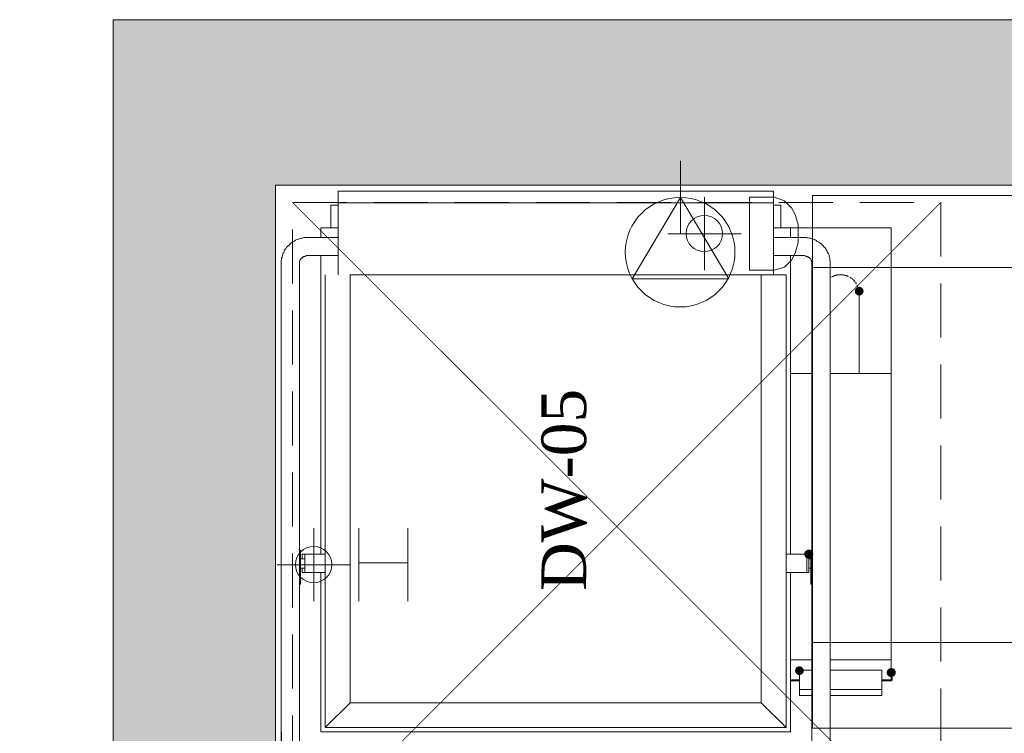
# Model space of a CAD drawing. Extents: x 3940905 to 4145695, y 925352 to 1109797.
# Tile 226 of 256: x 3976839 to 3978206, y 1101317 to 1102308. Entities that reach past the tile are written whole.
import ezdxf

# ---------------------------------------------------------------- set-up
doc = ezdxf.new("R2010")
doc.units = 0
doc.header["$LTSCALE"] = 750
doc.header["$MEASUREMENT"] = 0
doc.linetypes.add('DASHED', pattern=[0.75, 0.5, -0.25])
doc.layers.get('0').update_dxf_attribs({"linetype": 'CONTINUOUS', "lineweight": 0})
for name, color, linetype, lineweight in [('CKD Equipments', 252, 'CONTINUOUS', 0), ('HATCH', 7, 'CONTINUOUS', 0), ('wall', 7, 'CONTINUOUS', 25)]:
    doc.layers.add(name, color=color, linetype=linetype, lineweight=lineweight)
doc.layers.add('PDF_A - TEXT', color=7, linetype='CONTINUOUS')
doc.styles.add('CKD_Dimension Text', font='BOOKOS.TTF')

# ---------------------------------------------------------------- blocks, each defined once
blk = doc.blocks.new('3')
at = {"color": 1, "linetype": 'DASHED', "ltscale": 0.2, "const_width": 1}
for points in [[(4045037.1, 1046868.2), (4044137.1, 1047768.2)], [(4045037.1, 1047768.2), (4044137.1, 1046868.2)]]:
    blk.add_lwpolyline(points, dxfattribs=at)
at = {"color": 1, "linetype": 'DASHED', "ltscale": 0.2}
blk.add_lwpolyline([(4044137.1, 1047768.2), (4045037.1, 1047768.2), (4045037.1, 1046868.2), (4044137.1, 1046868.2)], close=True, dxfattribs=at)

msp = doc.modelspace()

# ---------------------------------------------------------------- hatches: boundary and pattern name
at = {"layer": 'CKD Equipments'}
h = msp.add_hatch(color=252, dxfattribs=at)
edge = h.paths.add_edge_path(flags=16)
edge.add_arc((3978004.8, 1101931.3), 6.11, 0, 360)
at = {"layer": 'CKD Equipments', "true_color": 0xffff00}
h = msp.add_hatch(color=2, dxfattribs=at)
edge = h.paths.add_edge_path(flags=16)
edge.add_arc((3977934.8, 1101566), 6.36, 0, 360)
at = {"layer": 'CKD Equipments'}
h = msp.add_hatch(color=252, dxfattribs=at)
edge = h.paths.add_edge_path(flags=16)
edge.add_arc((3977921.8, 1101404.2), 6.11, 0, 360)
h = msp.add_hatch(color=252, dxfattribs=at)
edge = h.paths.add_edge_path(flags=16)
edge.add_arc((3978049.3, 1101401.6), 6.36, 0, 360)
at = {"layer": 'HATCH'}
h = msp.add_hatch(color=8, dxfattribs=at)
h.dxf.hatch_style = 1
h.paths.add_polyline_path([(3989564.2, 1102308.4), (3976969.2, 1102308.4), (3976969.2, 1088263.4), (3976839.2, 1088263.4), (3976839.2, 1074300.4), (3977002.2, 1074300.4), (3977002.2, 1067776.4), (3977459.2, 1067776.4), (3977459.2, 1072350.4), (3977459.2, 1074463.4), (3977069.2, 1074463.4), (3977069.2, 1088033.5), (3977194.2, 1088033.4), (3977194.2, 1102078.4), (3989564.2, 1102078.4)])

# ---------------------------------------------------------------- linework, layer by layer
at = {"layer": 'CKD Equipments', "color": 252}
for p, q in [((3977756.5, 1102112.4), (3977756.5, 1102010.7)), ((3977285.8, 1102070.2), (3977281.2, 1102070.2)), ((3977281.2, 1102068.7), (3977281.2, 1102070.2)), ((3977281.2, 1102055.4), (3977281.2, 1102068.7)), ((3977881.1, 1102070.2), (3977285.8, 1102070.2)), ((3977756.5, 1102061.6), (3977689.8, 1101948.6)), ((3977823.6, 1101948.6), (3977756.5, 1102061.6)), ((3977790, 1102062.1), (3977790, 1101960.3)), ((3977852.6, 1101960.3), (3977852.6, 1102062.1)), ((3977852.6, 1102062.1), (3977886.7, 1102062.1)), ((3977885.7, 1102070.2), (3977881.1, 1102070.2)), ((3977885.7, 1102068.7), (3977885.7, 1102070.2)), ((3977885.7, 1102055.4), (3977885.7, 1102068.7)), ((3977886.7, 1102062.1), (3977901, 1102057)), ((3977271.1, 1102019.3), (3977271.1, 1102050.9)), ((3977271.1, 1102050.9), (3977281.2, 1102050.9)), ((3977281.2, 1102053.9), (3977281.2, 1102055.4)), ((3977281.2, 1102053.9), (3977285.8, 1102053.9)), ((3977281.2, 1101955.2), (3977281.2, 1102053.9)), ((3977285.8, 1102053.9), (3977881.1, 1102053.9)), ((3977881.1, 1102053.9), (3977885.7, 1102053.9)), ((3977885.7, 1102053.9), (3977885.7, 1102055.4)), ((3977885.7, 1101955.2), (3977885.7, 1102053.9)), ((3977885.7, 1102050.9), (3977895.9, 1102050.9)), ((3977895.9, 1102050.9), (3977895.9, 1102019.3)), ((3977901, 1102057), (3977910.6, 1102047.3)), ((3977910.6, 1102047.3), (3977915.7, 1102037.6)), ((3977915.7, 1102037.6), (3977920.3, 1102023.4)), ((3977281.2, 1102019.3), (3977257.3, 1102019.3)), ((3977257.3, 1102019.3), (3977257.3, 1102006.1)), ((3977909.6, 1102019.3), (3977885.7, 1102019.3)), ((3977909.6, 1102006.1), (3977909.6, 1102019.3)), ((3977909.6, 1102019.3), (3978048, 1102019.3)), ((3977920.3, 1102023.4), (3977920.3, 1101999)), ((3978048, 1102019.3), (3978049, 1102019.3)), ((3978049, 1101816.8), (3978049, 1102019.3)), ((3977230.3, 1102005.1), (3977228.8, 1102004.6)), ((3977231.9, 1102005.1), (3977230.3, 1102005.1)), ((3977232.9, 1102005.6), (3977231.9, 1102005.1)), ((3977234.4, 1102006.1), (3977232.9, 1102005.6)), ((3977235.9, 1102006.1), (3977234.4, 1102006.1)), ((3977237.5, 1102006.1), (3977235.9, 1102006.1)), ((3977239, 1102006.1), (3977237.5, 1102006.1)), ((3977240.5, 1102006.1), (3977239, 1102006.1)), ((3977281.2, 1102006.1), (3977240.5, 1102006.1)), ((3977739.2, 1102011.2), (3977840.9, 1102011.2)), ((3977926.4, 1102006.1), (3977885.7, 1102006.1)), ((3977926.9, 1102006.1), (3977926.4, 1102006.1)), ((3977928.4, 1102006.1), (3977926.9, 1102006.1)), ((3977929.5, 1102006.1), (3977928.4, 1102006.1)), ((3977931, 1102006.1), (3977929.5, 1102006.1)), ((3977932.5, 1102005.6), (3977931, 1102006.1)), ((3977934, 1102005.6), (3977932.5, 1102005.6)), ((3977935.6, 1102005.1), (3977934, 1102005.6)), ((3977937.1, 1102005.1), (3977935.6, 1102005.1)), ((3977938.1, 1102004.6), (3977937.1, 1102005.1)), ((3977209.5, 1101991.8), (3977208.5, 1101990.3)), ((3977210.5, 1101992.9), (3977209.5, 1101991.8)), ((3977211.5, 1101993.9), (3977210.5, 1101992.9)), ((3977212.5, 1101994.9), (3977211.5, 1101993.9)), ((3977213.6, 1101995.9), (3977212.5, 1101994.9)), ((3977214.6, 1101996.9), (3977213.6, 1101995.9)), ((3977215.6, 1101998), (3977214.6, 1101996.9)), ((3977217.1, 1101999), (3977215.6, 1101998)), ((3977218.1, 1101999.5), (3977217.1, 1101999)), ((3977219.7, 1102000.5), (3977218.1, 1101999.5)), ((3977220.7, 1102001), (3977219.7, 1102000.5)), ((3977222.2, 1102002), (3977220.7, 1102001)), ((3977223.2, 1102002.5), (3977222.2, 1102002)), ((3977224.7, 1102003), (3977223.2, 1102002.5)), ((3977226.3, 1102003.5), (3977224.7, 1102003)), ((3977227.3, 1102004.1), (3977226.3, 1102003.5)), ((3977228.8, 1102004.6), (3977227.3, 1102004.1)), ((3977920.3, 1101999), (3977915.7, 1101984.2)), ((3977939.6, 1102004.1), (3977938.1, 1102004.6)), ((3977941.2, 1102003.5), (3977939.6, 1102004.1)), ((3977942.7, 1102003), (3977941.2, 1102003.5)), ((3977943.7, 1102002.5), (3977942.7, 1102003)), ((3977945.2, 1102001.5), (3977943.7, 1102002.5)), ((3977946.2, 1102001), (3977945.2, 1102001.5)), ((3977947.8, 1102000), (3977946.2, 1102001)), ((3977948.8, 1101999.5), (3977947.8, 1102000)), ((3977950.3, 1101998.5), (3977948.8, 1101999.5)), ((3977951.3, 1101997.4), (3977950.3, 1101998.5)), ((3977952.4, 1101996.9), (3977951.3, 1101997.4)), ((3977953.4, 1101995.9), (3977952.4, 1101996.9)), ((3977954.4, 1101994.9), (3977953.4, 1101995.9)), ((3977955.4, 1101993.9), (3977954.4, 1101994.9)), ((3977956.4, 1101992.4), (3977955.4, 1101993.9)), ((3977957.4, 1101991.3), (3977956.4, 1101992.4)), ((3977958.5, 1101990.3), (3977957.4, 1101991.3)), ((3977203.4, 1101978.6), (3977202.9, 1101977.1)), ((3977203.9, 1101981.2), (3977203.4, 1101980.1)), ((3977203.4, 1101980.1), (3977203.4, 1101978.6)), ((3977204.4, 1101982.7), (3977203.9, 1101981.2)), ((3977204.9, 1101984.2), (3977204.4, 1101982.7)), ((3977205.9, 1101985.2), (3977204.9, 1101984.2)), ((3977206.4, 1101986.8), (3977205.9, 1101985.2)), ((3977206.9, 1101988.3), (3977206.4, 1101986.8)), ((3977208, 1101989.3), (3977206.9, 1101988.3)), ((3977208.5, 1101990.3), (3977208, 1101989.3)), ((3977231.9, 1101978.1), (3977231.4, 1101977.6)), ((3977232.4, 1101978.6), (3977231.9, 1101978.1)), ((3977232.9, 1101979.1), (3977232.4, 1101978.6)), ((3977233.4, 1101979.1), (3977232.9, 1101979.1)), ((3977233.9, 1101979.6), (3977233.4, 1101979.1)), ((3977234.4, 1101979.6), (3977233.9, 1101979.6)), ((3977234.9, 1101979.6), (3977234.4, 1101979.6)), ((3977235.4, 1101980.1), (3977234.9, 1101979.6)), ((3977235.9, 1101980.1), (3977235.4, 1101980.1)), ((3977236.5, 1101980.1), (3977235.9, 1101980.1)), ((3977237, 1101980.7), (3977236.5, 1101980.1)), ((3977237.5, 1101980.7), (3977237, 1101980.7)), ((3977238, 1101980.7), (3977237.5, 1101980.7)), ((3977238.5, 1101980.7), (3977238, 1101980.7)), ((3977239, 1101980.7), (3977238.5, 1101980.7)), ((3977239.5, 1101980.7), (3977239, 1101980.7)), ((3977240, 1101980.7), (3977239.5, 1101980.7)), ((3977240.5, 1101980.7), (3977240, 1101980.7)), ((3977240.5, 1101980.7), (3977281.2, 1101980.7)), ((3977257.3, 1101980.7), (3977257.3, 1101566)), ((3977885.7, 1101980.7), (3977926.4, 1101980.7)), ((3977909.6, 1101566), (3977909.6, 1101980.7)), ((3977915.7, 1101984.2), (3977910.6, 1101974.5)), ((3977926.4, 1101980.7), (3977926.9, 1101980.7)), ((3977926.9, 1101980.7), (3977927.4, 1101980.7)), ((3977927.4, 1101980.7), (3977927.9, 1101980.7)), ((3977927.9, 1101980.7), (3977928.4, 1101980.7)), ((3977928.4, 1101980.7), (3977928.9, 1101980.7)), ((3977928.9, 1101980.7), (3977929.5, 1101980.7)), ((3977929.5, 1101980.7), (3977930, 1101980.1)), ((3977930, 1101980.1), (3977930.5, 1101980.1)), ((3977930.5, 1101980.1), (3977931, 1101980.1)), ((3977931, 1101980.1), (3977931.5, 1101979.6)), ((3977931.5, 1101979.6), (3977932, 1101979.6)), ((3977932, 1101979.6), (3977932.5, 1101979.6)), ((3977932.5, 1101979.6), (3977933, 1101979.1)), ((3977933, 1101979.1), (3977933.5, 1101979.1)), ((3977933.5, 1101979.1), (3977934, 1101978.6)), ((3977934, 1101978.6), (3977934.5, 1101978.6)), ((3977934.5, 1101978.6), (3977935.1, 1101978.1)), ((3977935.1, 1101978.1), (3977935.6, 1101977.6)), ((3977959, 1101988.8), (3977958.5, 1101990.3)), ((3977960, 1101987.8), (3977959, 1101988.8)), ((3977960.5, 1101986.2), (3977960, 1101987.8)), ((3977961, 1101985.2), (3977960.5, 1101986.2)), ((3977962, 1101983.7), (3977961, 1101985.2)), ((3977962.5, 1101982.2), (3977962, 1101983.7)), ((3977963, 1101981.2), (3977962.5, 1101982.2)), ((3977963, 1101979.6), (3977963, 1101981.2)), ((3977963.5, 1101978.1), (3977963, 1101979.6)), ((3977964.1, 1101976.6), (3977963.5, 1101978.1)), ((3977202.9, 1101975.6), (3977202.4, 1101974)), ((3977202.4, 1101974), (3977202.4, 1101972.5)), ((3977202.4, 1101972.5), (3977202.4, 1101971)), ((3977202.4, 1101971), (3977202.4, 1101288.2)), ((3977202.4, 1101971), (3977202.4, 1101971)), ((3977202.9, 1101977.1), (3977202.9, 1101975.6)), ((3977228.3, 1101973), (3977227.8, 1101973)), ((3977227.8, 1101973), (3977227.8, 1101972.5)), ((3977227.8, 1101972.5), (3977227.8, 1101972)), ((3977227.8, 1101972), (3977227.8, 1101971.5)), ((3977227.8, 1101971.5), (3977227.8, 1101971)), ((3977227.8, 1101288.2), (3977227.8, 1101971)), ((3977227.8, 1101971), (3977227.8, 1101971)), ((3977228.8, 1101974.5), (3977228.3, 1101974)), ((3977228.3, 1101974), (3977228.3, 1101973.5)), ((3977228.3, 1101973.5), (3977228.3, 1101973)), ((3977229.3, 1101975.6), (3977228.8, 1101975.1)), ((3977228.8, 1101975.1), (3977228.8, 1101974.5)), ((3977229.8, 1101976.1), (3977229.3, 1101976.1)), ((3977229.3, 1101976.1), (3977229.3, 1101975.6)), ((3977230.3, 1101977.1), (3977229.8, 1101976.6)), ((3977229.8, 1101976.6), (3977229.8, 1101976.1)), ((3977230.9, 1101977.1), (3977230.3, 1101977.1)), ((3977231.4, 1101977.6), (3977230.9, 1101977.6)), ((3977230.9, 1101977.6), (3977230.9, 1101977.1)), ((3977901, 1101964.9), (3977886.7, 1101960.3)), ((3977910.6, 1101974.5), (3977901, 1101964.9)), ((3977935.6, 1101977.6), (3977936.1, 1101977.1)), ((3977936.1, 1101977.1), (3977936.6, 1101976.6)), ((3977936.6, 1101976.6), (3977937.1, 1101976.6)), ((3977937.1, 1101976.6), (3977937.1, 1101976.1)), ((3977937.1, 1101976.1), (3977937.6, 1101975.6)), ((3977937.6, 1101975.6), (3977937.6, 1101975.1)), ((3977937.6, 1101975.1), (3977938.1, 1101974.5)), ((3977938.1, 1101974.5), (3977938.1, 1101974)), ((3977938.1, 1101974), (3977938.6, 1101973.5)), ((3977938.6, 1101973.5), (3977938.6, 1101973)), ((3977938.6, 1101973), (3977938.6, 1101972.5)), ((3977938.6, 1101972.5), (3977939.1, 1101972.5)), ((3977939.1, 1101972.5), (3977939.1, 1101972)), ((3977939.1, 1101972), (3977939.1, 1101971.5)), ((3977939.1, 1101971.5), (3977939.1, 1101971)), ((3977939.1, 1101971), (3977939.1, 1101288.2)), ((3977939.1, 1101971), (3977939.1, 1101971)), ((3977964.1, 1101975.1), (3977964.1, 1101976.6)), ((3977964.1, 1101974), (3977964.1, 1101975.1)), ((3977964.6, 1101972.5), (3977964.1, 1101974)), ((3977964.6, 1101971), (3977964.6, 1101972.5)), ((3977964.6, 1101288.2), (3977964.6, 1101971)), ((3977263.4, 1101954.2), (3977263.4, 1101325.3)), ((3977263.4, 1101325.3), (3977263.4, 1101954.2)), ((3977281.2, 1101954.2), (3977281.2, 1101955.2)), ((3977298, 1101359.4), (3977298, 1101954.2)), ((3977298, 1101954.2), (3977868.9, 1101954.2)), ((3977886.7, 1101960.3), (3977852.6, 1101960.3)), ((3977868.9, 1101954.2), (3977903.5, 1101954.2)), ((3977868.9, 1101954.2), (3977868.9, 1101359.4)), ((3977885.7, 1101954.2), (3977885.7, 1101955.2)), ((3977903.5, 1101325.3), (3977903.5, 1101954.2)), ((3977903.5, 1101325.3), (3977903.5, 1101954.2)), ((3977689.8, 1101948.6), (3977823.6, 1101948.6)), ((3978004.8, 1101928.2), (3978004.8, 1101928.8)), ((3978004.8, 1101928.8), (3978004.8, 1101928.8)), ((3978004.8, 1101927.7), (3978004.8, 1101928.2)), ((3978004.8, 1101927.2), (3978004.8, 1101927.7)), ((3978004.8, 1101926.7), (3978004.8, 1101927.2)), ((3978004.8, 1101926.2), (3978004.8, 1101926.7)), ((3978004.8, 1101925.2), (3978004.8, 1101926.2)), ((3978004.8, 1101924.7), (3978004.8, 1101925.2)), ((3978004.8, 1101924.2), (3978004.8, 1101924.7)), ((3978004.8, 1101923.2), (3978004.8, 1101924.2)), ((3978004.8, 1101922.1), (3978004.8, 1101923.2)), ((3978004.8, 1101921.1), (3978004.8, 1101922.1)), ((3978004.8, 1101920.6), (3978004.8, 1101921.1)), ((3978004.8, 1101919.6), (3978004.8, 1101920.6)), ((3978004.8, 1101918.1), (3978004.8, 1101919.6)), ((3978004.8, 1101917.1), (3978004.8, 1101918.1)), ((3978004.8, 1101916), (3978004.8, 1101917.1)), ((3978004.8, 1101914.5), (3978004.8, 1101916)), ((3978004.8, 1101913.5), (3978004.8, 1101914.5)), ((3978004.8, 1101912), (3978004.8, 1101913.5)), ((3978004.8, 1101910.9), (3978004.8, 1101912)), ((3978004.8, 1101909.4), (3978004.8, 1101910.9)), ((3978004.8, 1101907.9), (3978004.8, 1101909.4)), ((3978004.8, 1101906.4), (3978004.8, 1101907.9)), ((3978004.8, 1101904.8), (3978004.8, 1101906.4)), ((3978004.8, 1101903.3), (3978004.8, 1101904.8)), ((3978004.8, 1101901.8), (3978004.8, 1101903.3)), ((3978004.8, 1101900.3), (3978004.8, 1101901.8)), ((3978004.8, 1101898.7), (3978004.8, 1101900.3)), ((3978004.8, 1101897.2), (3978004.8, 1101898.7)), ((3978004.8, 1101895.7), (3978004.8, 1101897.2)), ((3978004.8, 1101894.2), (3978004.8, 1101895.7)), ((3978004.8, 1101892.1), (3978004.8, 1101894.2)), ((3978004.8, 1101890.6), (3978004.8, 1101892.1)), ((3978004.8, 1101889.1), (3978004.8, 1101890.6)), ((3978004.8, 1101887.5), (3978004.8, 1101889.1)), ((3978004.8, 1101816.8), (3978004.8, 1101887.5)), ((3977939.1, 1101816.8), (3977909.6, 1101816.8)), ((3978049, 1101816.8), (3977964.6, 1101816.8)), ((3978049, 1101816.8), (3978049, 1101419.4)), ((3977247.6, 1101602.1), (3977247.6, 1101500.8)), ((3977310.2, 1101500.8), (3977310.2, 1101602.1)), ((3977377.9, 1101602.1), (3977377.9, 1101500.8)), ((3977229.3, 1101571.6), (3977227.8, 1101571.6)), ((3977229.3, 1101569.5), (3977229.3, 1101571.6)), ((3977229.3, 1101558.3), (3977229.3, 1101569.5)), ((3977227.8, 1101558.3), (3977229.3, 1101558.3)), ((3977234.9, 1101559.4), (3977229.3, 1101559.4)), ((3977229.3, 1101524.2), (3977229.3, 1101558.3)), ((3977231.4, 1101566), (3977234.9, 1101566)), ((3977231.4, 1101566), (3977231.4, 1101559.4)), ((3977234.9, 1101566), (3977235.4, 1101566)), ((3977234.9, 1101559.4), (3977234.9, 1101566)), ((3977234.9, 1101546.6), (3977234.9, 1101559.4)), ((3977235.4, 1101566), (3977262.9, 1101566)), ((3977262.9, 1101566), (3977263.4, 1101566)), ((3977903.5, 1101566), (3977904, 1101566)), ((3977904, 1101566), (3977931.5, 1101566)), ((3977931.5, 1101566), (3977932, 1101566)), ((3977196.8, 1101551.2), (3977298.5, 1101551.2)), ((3977229.3, 1101546.6), (3977234.9, 1101546.6)), ((3977231.4, 1101546.6), (3977231.4, 1101540.5)), ((3977234.9, 1101540.5), (3977231.4, 1101540.5)), ((3977234.9, 1101540.5), (3977234.9, 1101546.6)), ((3977235.4, 1101540.5), (3977234.9, 1101540.5)), ((3977262.9, 1101540.5), (3977235.4, 1101540.5)), ((3977257.3, 1101540.5), (3977257.3, 1101319.2)), ((3977263.4, 1101540.5), (3977262.9, 1101540.5)), ((3977310.2, 1101553.8), (3977377.9, 1101553.8)), ((3977904, 1101540.5), (3977903.5, 1101540.5)), ((3977931.5, 1101540.5), (3977904, 1101540.5)), ((3977909.6, 1101319.2), (3977909.6, 1101540.5)), ((3977932, 1101540.5), (3977931.5, 1101540.5)), ((3977229.3, 1101524.2), (3977227.8, 1101524.2)), ((3977939.1, 1101419.4), (3977909.6, 1101419.4)), ((3978049, 1101419.4), (3977964.6, 1101419.4)), ((3978049, 1101419.4), (3978049, 1101393.5)), ((3977921.8, 1101404.7), (3977939.1, 1101404.7)), ((3977921.8, 1101378.2), (3977921.8, 1101403.7)), ((3977964.6, 1101404.7), (3978036.3, 1101404.7)), ((3978036.3, 1101404.7), (3978036.3, 1101403.7)), ((3978036.3, 1101403.7), (3978036.3, 1101378.2)), ((3977921.8, 1101391.4), (3977909.6, 1101391.4)), ((3977909.6, 1101389.9), (3977921.8, 1101389.9)), ((3978049, 1101391.4), (3978036.3, 1101391.4)), ((3978036.3, 1101389.9), (3978049.5, 1101389.9)), ((3978049, 1101393.5), (3978049, 1101391.4)), ((3978050.6, 1101390.9), (3978050.6, 1101400.6)), ((3977921.8, 1101369.6), (3977921.8, 1101378.2)), ((3977921.8, 1101378.2), (3977939.1, 1101378.2)), ((3977964.6, 1101378.2), (3978036.3, 1101378.2)), ((3978036.3, 1101378.2), (3978036.3, 1101369.6)), ((3977939.1, 1101369.6), (3977921.8, 1101369.6)), ((3978036.3, 1101369.6), (3977964.6, 1101369.6)), ((3977298, 1101359.4), (3977263.4, 1101325.3)), ((3977868.9, 1101359.4), (3977298, 1101359.4)), ((3977868.9, 1101359.4), (3977903.5, 1101325.3)), ((3977263.4, 1101325.3), (3977903.5, 1101325.3)), ((3977903.5, 1101325.3), (3977263.4, 1101325.3)), ((3977257.3, 1101319.2), (3977909.6, 1101319.2))]:
    msp.add_line(p, q, dxfattribs=at)
at = {"layer": 'CKD Equipments', "color": 252, "true_color": 0x989898}
for p, q in [((3977940.1, 1102064.1), (3977940.1, 1101324.3)), ((3979120, 1102064.1), (3977940.1, 1102064.1)), ((3979120, 1101964.4), (3977940.1, 1101964.4)), ((3979120, 1101443.3), (3977940.1, 1101443.3)), ((3977940.1, 1101324.3), (3979120, 1101324.3))]:
    msp.add_line(p, q, dxfattribs=at)
at = {"layer": 'CKD Equipments', "color": 2, "true_color": 0xffff00}
for p, q in [((3977939.1, 1101571.6), (3977937.6, 1101571.6)), ((3977937.6, 1101569.5), (3977937.6, 1101571.6)), ((3977937.6, 1101558.3), (3977937.6, 1101569.5)), ((3977935.1, 1101566), (3977932, 1101566)), ((3977932, 1101566), (3977932, 1101540.5)), ((3977935.1, 1101540.5), (3977935.1, 1101566)), ((3977937.6, 1101559.4), (3977935.1, 1101559.4)), ((3977937.6, 1101524.2), (3977937.6, 1101558.3)), ((3977937.6, 1101558.3), (3977939.1, 1101558.3)), ((3977932, 1101540.5), (3977935.1, 1101540.5)), ((3977935.1, 1101546.6), (3977937.6, 1101546.6)), ((3977939.1, 1101524.2), (3977937.6, 1101524.2))]:
    msp.add_line(p, q, dxfattribs=at)
at = {"layer": 'CKD Equipments', "color": 1, "true_color": 0xff0000}
msp.add_line((3977202.6, 1101319.2), (3977202.6, 1101031.7), dxfattribs=at)
at = {"layer": 'CKD Equipments', "color": 252}
for centre, radius in [((3977756.2, 1101985.5), 76.1), ((3977789.8, 1102011.4), 25.2), ((3977247.4, 1101551.5), 25.2)]:
    msp.add_circle(centre, radius, dxfattribs=at)
for points in [[(3977979.1, 1101954.2), (3977974.6, 1101954.2), (3977970.3, 1101953), (3977966.5, 1101950.8), (3977966.5, 1101950.8), (3977966.5, 1101950.8), (3977966.5, 1101950.8)], [(3977972.4, 1101953.3), (3977971.8, 1101953.1), (3977971.1, 1101952.9), (3977970.4, 1101952.7), (3977970.4, 1101952.7), (3977970.4, 1101952.7), (3977970.4, 1101952.7)], [(3977974.7, 1101953.8), (3977974, 1101953.7), (3977973.2, 1101953.5), (3977972.5, 1101953.3), (3977972.5, 1101953.3), (3977972.5, 1101953.3), (3977972.5, 1101953.3)], [(3977976.9, 1101954.1), (3977976.5, 1101954.1), (3977976.2, 1101954), (3977975.8, 1101954), (3977975.8, 1101954), (3977975.8, 1101954), (3977975.8, 1101954)], [(3977985.6, 1101953.3), (3977983.5, 1101953.9), (3977981.3, 1101954.2), (3977979.1, 1101954.2), (3977979.1, 1101954.2), (3977979.1, 1101954.2), (3977979.1, 1101954.2)], [(3977985.6, 1101953.3), (3977984.9, 1101953.5), (3977984.2, 1101953.7), (3977983.4, 1101953.8), (3977983.4, 1101953.8), (3977983.4, 1101953.8), (3977983.4, 1101953.8)], [(3977987.7, 1101952.7), (3977987.1, 1101952.9), (3977986.4, 1101953.1), (3977985.8, 1101953.3), (3977985.8, 1101953.3), (3977985.8, 1101953.3), (3977985.8, 1101953.3)], [(3977989.7, 1101951.8), (3977989, 1101952.1), (3977988.4, 1101952.4), (3977987.7, 1101952.7), (3977987.7, 1101952.7), (3977987.7, 1101952.7), (3977987.7, 1101952.7)], [(3977989.7, 1101951.8), (3977989.4, 1101952), (3977989.1, 1101952.1), (3977988.8, 1101952.2), (3977988.8, 1101952.2), (3977988.8, 1101952.2), (3977988.8, 1101952.2)], [(3977995.3, 1101948.3), (3977994.1, 1101949.2), (3977992.9, 1101950.1), (3977991.7, 1101950.8), (3977991.7, 1101950.8), (3977991.7, 1101950.8), (3977991.7, 1101950.8)], [(3977994.3, 1101949), (3977994.1, 1101949.2), (3977993.8, 1101949.4), (3977993.5, 1101949.6), (3977993.5, 1101949.6), (3977993.5, 1101949.6), (3977993.5, 1101949.6)], [(3977996.8, 1101946.8), (3977996.4, 1101947.3), (3977995.9, 1101947.8), (3977995.4, 1101948.2), (3977995.4, 1101948.2), (3977995.4, 1101948.2), (3977995.4, 1101948.2)], [(3978000.9, 1101941.6), (3977999.8, 1101943.5), (3977998.4, 1101945.3), (3977996.9, 1101946.8), (3977996.9, 1101946.8), (3977996.9, 1101946.8), (3977996.9, 1101946.8)], [(3977998.3, 1101945.2), (3977997.9, 1101945.7), (3977997.4, 1101946.2), (3977997, 1101946.7), (3977997, 1101946.7), (3977997, 1101946.7), (3977997, 1101946.7)], [(3977999.7, 1101943.5), (3977999.5, 1101943.7), (3977999.3, 1101944), (3977999.1, 1101944.3), (3977999.1, 1101944.3), (3977999.1, 1101944.3), (3977999.1, 1101944.3)], [(3978003.4, 1101935.5), (3978003, 1101936.9), (3978002.5, 1101938.3), (3978001.9, 1101939.7), (3978001.9, 1101939.7), (3978001.9, 1101939.7), (3978001.9, 1101939.7)], [(3978002.3, 1101938.7), (3978002.2, 1101939), (3978002, 1101939.3), (3978001.9, 1101939.7), (3978001.9, 1101939.7), (3978001.9, 1101939.7), (3978001.9, 1101939.7)], [(3978003.4, 1101935.5), (3978003.2, 1101936.2), (3978003, 1101936.9), (3978002.7, 1101937.6), (3978002.7, 1101937.6), (3978002.7, 1101937.6), (3978002.7, 1101937.6)], [(3978003.9, 1101933.4), (3978003.7, 1101934.1), (3978003.6, 1101934.7), (3978003.4, 1101935.4), (3978003.4, 1101935.4), (3978003.4, 1101935.4), (3978003.4, 1101935.4)], [(3978004.2, 1101930.2), (3978004.2, 1101930.6), (3978004.2, 1101930.9), (3978004.2, 1101931.2), (3978004.2, 1101931.2), (3978004.2, 1101931.2), (3978004.2, 1101931.2)], [(3978050, 1101400.9), (3978050, 1101401.3), (3978049.7, 1101401.6), (3978049.3, 1101401.6), (3978049.3, 1101401.6), (3978049.3, 1101401.6), (3978049.3, 1101401.6)], [(3978049.3, 1101390.4), (3978049.7, 1101390.4), (3978050, 1101390.8), (3978050, 1101391.2), (3978050, 1101391.2), (3978050, 1101391.2), (3978050, 1101391.2)]]:
    msp.add_open_spline(points, degree=3, dxfattribs=at)
at = {"layer": 'CKD Equipments', "color": 2, "true_color": 0xffff00}
for points in [[(3977969.4, 1101952.2), (3977969, 1101952.1), (3977968.7, 1101952), (3977968.4, 1101951.8), (3977968.4, 1101951.8), (3977968.4, 1101951.8), (3977968.4, 1101951.8)], [(3977982.2, 1101954), (3977981.9, 1101954), (3977981.6, 1101954.1), (3977981.3, 1101954.1), (3977981.3, 1101954.1), (3977981.3, 1101954.1), (3977981.3, 1101954.1)], [(3977964.4, 1101949.5), (3977964.4, 1101949.5), (3977964.4, 1101949.5), (3977964.4, 1101949.5), (3977964.4, 1101949.5), (3977964.4, 1101949.5), (3977964.4, 1101949.5)]]:
    msp.add_open_spline(points, degree=3, dxfattribs=at)
at = {"layer": 'wall', "lineweight": 0, "ltscale": 2}
msp.add_lwpolyline([(3989564.2, 1102308.4), (3976969.2, 1102308.4), (3976969.2, 1088263.4), (3976839.2, 1088263.4), (3976839.2, 1074300.4), (3977002.2, 1074300.4), (3977002.2, 1067776.4), (3977459.2, 1067776.4), (3977459.2, 1074463.4), (3977069.2, 1074463.4), (3977069.2, 1088033.5), (3977194.2, 1088033.4), (3977194.2, 1102078.4), (3989564.2, 1102078.4)], close=True, dxfattribs=at)

# ---------------------------------------------------------------- block references
msp.add_blockref('3', (-66918.9, 54286.2))

# ---------------------------------------------------------------- texts
at = {"layer": 'PDF_A - TEXT', "insert": (3977563.7, 1101361.4), "char_height": 61.963, "width": 587.844, "attachment_point": 1, "rotation": 90, "style": 'CKD_Dimension Text'}
msp.add_mtext('\\pxqc;DW-05', dxfattribs=at)

doc.saveas('drawing.dxf')
